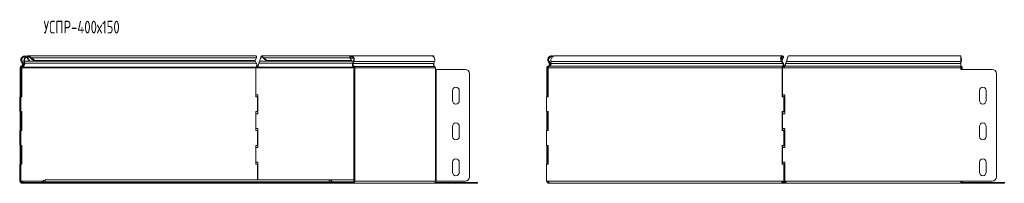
# Model space of a CAD drawing. Header units: millimetres. Extents: x -144 to 1516, y -6295 to 292.
# Tile 6 of 11: x -133 to 1036, y -2725 to -2531. Entities that reach past the tile are written whole.
import ezdxf

# ---------------------------------------------------------------- set-up
doc = ezdxf.new("R2010")
doc.units = ezdxf.units.MM
doc.styles.add('SLDTEXTSTYLE3', font='TXT', dxfattribs={"width": 0.7, "bigfont": 'bigfont'})

msp = doc.modelspace()

# ---------------------------------------------------------------- linework, layer by layer
at = {"color": 7, "linetype": 'Continuous', "lineweight": 0}
for p, q in [((-130.8, -2580.3), (-129.9, -2579.8)), ((-129.5, -2582.7), (-128.6, -2582.2)), ((146.6, -2579.8), (-127.1, -2579.8)), ((148.1, -2582.2), (-126.8, -2582.2)), ((148.2, -2576.1), (-118.6, -2576.1)), ((262.5, -2582.2), (151.1, -2582.2)), ((263.4, -2579.8), (152, -2579.8)), ((259.3, -2576.1), (156.8, -2576.1)), ((263.4, -2576.5), (260, -2576.5)), ((263.1, -2582.7), (262.5, -2582.2)), ((264, -2580.3), (263.4, -2579.8)), ((359.5, -2580.3), (264, -2580.3)), ((358.8, -2582.2), (358.8, -2582.2)), ((497.7, -2580.3), (771.3, -2580.3)), ((771.1, -2576.5), (772.9, -2576.5)), ((777.3, -2580.3), (984.1, -2580.3)), ((984.1, -2579.8), (984.2, -2579.8)), ((984.8, -2580.3), (984.2, -2579.8)), ((-132.3, -2587.7), (-131.3, -2587.7)), ((-131, -2586), (-130.7, -2586.9)), ((147.7, -2587.7), (-130.2, -2587.7)), ((147.8, -2586.9), (-129.4, -2586.9)), ((264.4, -2587.7), (149, -2587.7)), ((263.6, -2586.9), (149.5, -2586.9)), ((358.6, -2582.7), (263.1, -2582.7)), ((264.2, -2586.2), (264, -2587.2)), ((359.7, -2586.2), (264.2, -2586.2)), ((265.1, -2588), (264.4, -2588)), ((360.6, -2588), (265.1, -2588)), ((265.1, -2722.2), (265.1, -2589.7)), ((360.6, -2722.2), (360.6, -2589.7)), ((361.6, -2722.2), (361.6, -2589.7)), ((494.5, -2587.7), (772.3, -2587.7)), ((495.8, -2586), (772.9, -2586)), ((497.9, -2582.7), (772.8, -2582.7)), ((774.3, -2587.7), (984.1, -2587.7)), ((774.9, -2586), (984.1, -2586)), ((776.5, -2582.7), (984.1, -2582.7)), ((984.1, -2587.2), (984.8, -2587.2)), ((984.1, -2588), (985.2, -2588)), ((985, -2586.2), (984.8, -2587.2)), ((985.9, -2588), (985.2, -2588)), ((-131.3, -2594.7), (-132.3, -2594.7)), ((264.7, -2594.7), (263.7, -2594.7)), ((-132.3, -2717.2), (-131.3, -2717.2)), ((-105.3, -2722.2), (-130.9, -2722.2)), ((-102.3, -2723), (-102.3, -2720.7)), ((234.7, -2723), (234.7, -2720.7)), ((263.7, -2717.2), (264.7, -2717.2)), ((360.6, -2722.2), (265.1, -2722.2)), ((493.7, -2722.2), (773.1, -2722.2)), ((775.3, -2722.2), (984.1, -2722.2)), ((-129.8, -2724.7), (-129.8, -2723.7)), ((-102.3, -2723), (-105.8, -2723)), ((-102.3, -2723.7), (-102.3, -2723)), ((234.7, -2723), (-102.3, -2723)), ((-77.9, -2724.7), (-77.9, -2723.7)), ((-74.4, -2723.7), (-74.4, -2724.7)), ((206.7, -2724.7), (206.7, -2723.7)), ((210.3, -2723.7), (210.3, -2724.7)), ((234.7, -2723.7), (234.7, -2723)), ((234.7, -2723), (238.1, -2723)), ((264.2, -2723), (238.1, -2723)), ((263.4, -2724.7), (263.4, -2723.7)), ((409.1, -2724.7), (409.1, -2723.7)), ((776.3, -2723), (772.6, -2723)), ((984.3, -2723), (984.1, -2723)), ((1034.4, -2724.7), (1034.4, -2723.7))]:
    msp.add_line(p, q, dxfattribs=at)
at = {"color": 7, "linetype": 'Continuous', "lineweight": 15}
for p, q in [((-130.8, -2580.3), (-129.5, -2582.7)), ((-129.9, -2579.8), (-128.6, -2582.2)), ((-127.7, -2580.3), (-127.1, -2579.8)), ((-127.4, -2582.7), (-127.7, -2580.3)), ((-127.4, -2582.7), (-126.8, -2582.2)), ((-126.8, -2582.2), (-127.1, -2579.8)), ((-124.4, -2575.6), (-123.7, -2574.9)), ((-123.7, -2576.5), (-122.8, -2576.1)), ((-123.7, -2576.5), (-122, -2579.8)), ((146.9, -2573.7), (-123, -2573.7)), ((-122.8, -2576.1), (-121.1, -2579.3)), ((-121.1, -2579.3), (-122, -2579.8)), ((-120.7, -2575.6), (-120.2, -2574.9)), ((-119.3, -2576.5), (-118.6, -2576.1)), ((-119.3, -2576.5), (-115.4, -2579.8)), ((-118.6, -2576.1), (-114.8, -2579.3)), ((-114.8, -2579.3), (-115.4, -2579.8)), ((146.1, -2579.8), (-115.4, -2579.8)), ((146.8, -2579.3), (-114.8, -2579.3)), ((146.1, -2579.8), (146.8, -2579.3)), ((146.5, -2579.5), (146.6, -2579.8)), ((146.6, -2579.8), (148.1, -2582.2)), ((146.8, -2579.3), (148.2, -2576.1)), ((151.1, -2582.2), (152, -2579.8)), ((261.2, -2573.7), (154.6, -2573.7)), ((155.5, -2575.6), (155.5, -2574.9)), ((156.8, -2576.5), (156.8, -2576.1)), ((156.8, -2576.1), (160.5, -2579.3)), ((156.8, -2576.5), (160.5, -2579.8)), ((160.5, -2579.3), (160.5, -2579.8)), ((260.7, -2579.3), (160.5, -2579.3)), ((261.4, -2579.8), (160.5, -2579.8)), ((259.5, -2575.6), (259, -2574.9)), ((260, -2576.5), (259.3, -2576.1)), ((260.7, -2579.3), (259.3, -2576.1)), ((261.4, -2579.8), (260, -2576.5)), ((261.4, -2579.8), (260.7, -2579.3)), ((356.7, -2573.7), (261.2, -2573.7)), ((263.4, -2579.8), (261.4, -2579.8)), ((263.4, -2579.8), (262.5, -2582.2)), ((264, -2580.3), (263.1, -2582.7)), ((358.8, -2573.7), (356.7, -2573.7)), ((358.6, -2582.7), (359.5, -2580.3)), ((358.8, -2574.8), (358.8, -2573.7)), ((358.8, -2582.2), (358.8, -2582.1)), ((358.8, -2582.2), (358.8, -2585.5)), ((494.5, -2580.3), (495.4, -2579.8)), ((495.8, -2582.7), (494.5, -2580.3)), ((496.7, -2582.2), (495.4, -2579.8)), ((495.8, -2582.7), (496.7, -2582.2)), ((497.7, -2580.3), (497.9, -2582.7)), ((772.3, -2573.7), (502.3, -2573.7)), ((771.3, -2580.3), (771.9, -2579.8)), ((772.8, -2582.7), (771.3, -2580.3)), ((772.9, -2576.5), (771.7, -2579.3)), ((772.1, -2579.3), (771.8, -2579.5)), ((773.4, -2582.2), (771.9, -2579.8)), ((773.5, -2576.1), (772.1, -2579.3)), ((772.8, -2582.7), (773.4, -2582.2)), ((772.9, -2576.5), (773.5, -2576.1)), ((773.3, -2575.6), (773.8, -2574.9)), ((777.3, -2579.8), (776.5, -2582.2)), ((777.3, -2580.3), (776.5, -2582.7)), ((776.5, -2582.7), (776.5, -2582.2)), ((777.3, -2580.3), (777.3, -2579.8)), ((984.1, -2573.7), (779.9, -2573.7)), ((984.1, -2580.3), (984.1, -2573.7)), ((984.2, -2579.8), (984.1, -2580)), ((984.1, -2580.3), (984.1, -2582.7)), ((984.8, -2580.3), (984.1, -2582.1)), ((-132.3, -2587.7), (-132.3, -2589.7)), ((-132.3, -2589.7), (-131.3, -2589.7)), ((-132.3, -2594.7), (-132.3, -2589.7)), ((-131.3, -2587.7), (-131.3, -2589.7)), ((-131.3, -2589.7), (-131.3, -2594.7)), ((-130.2, -2587.7), (-130.9, -2587.7)), ((-130.9, -2622.2), (-130.9, -2587.7)), ((-130.2, -2622.2), (-130.2, -2587.7)), ((-129.4, -2586.9), (-129.5, -2586.3)), ((147.7, -2587.7), (147.7, -2622.2)), ((149, -2587.7), (147.7, -2587.7)), ((149.5, -2586.9), (149.5, -2586)), ((150.7, -2583.7), (150.7, -2583.7)), ((263.7, -2589.7), (264.7, -2589.7)), ((263.7, -2594.7), (263.7, -2589.7)), ((264.4, -2588), (264.4, -2589.7)), ((264.7, -2589.7), (264.7, -2594.7)), ((265.1, -2589.7), (264.7, -2589.7)), ((265.1, -2588), (265.1, -2589.7)), ((360.6, -2589.7), (360.6, -2588)), ((361.6, -2589.7), (360.6, -2589.7)), ((361.6, -2589.7), (396, -2589.7)), ((493, -2587.7), (493, -2619.7)), ((493, -2587.7), (494, -2587.7)), ((494, -2587.7), (494, -2619.7)), ((494.6, -2586.9), (494.4, -2586)), ((494.5, -2587.7), (494.5, -2622.2)), ((772.3, -2622.2), (772.3, -2587.7)), ((773, -2587.7), (772.3, -2587.7)), ((772.6, -2619.7), (772.6, -2587.7)), ((772.6, -2587.7), (774.3, -2587.7)), ((773.1, -2586.9), (772.9, -2586)), ((776, -2583.7), (776, -2583.7)), ((984.1, -2586), (984.1, -2582.7)), ((984.1, -2587.7), (984.1, -2586)), ((984.1, -2587.7), (984.1, -2589.7)), ((1021.4, -2589.7), (984.1, -2589.7)), ((985.2, -2588), (985.2, -2589.7)), ((985.9, -2588), (985.9, -2589.7)), ((-132.3, -2717.2), (-132.3, -2594.7)), ((-131.3, -2717.2), (-131.3, -2594.7)), ((263.7, -2594.7), (263.7, -2717.2)), ((264.7, -2594.7), (264.7, -2717.2)), ((401, -2594.7), (401, -2717.2)), ((401, -2594.7), (401, -2717.2)), ((1026.4, -2717.2), (1026.4, -2594.7)), ((381, -2626.7), (381, -2614.7)), ((389, -2614.7), (389, -2626.7)), ((1006.4, -2626.7), (1006.4, -2614.7)), ((1014.4, -2614.7), (1014.4, -2626.7)), ((-132.7, -2622.2), (-132.7, -2639.7)), ((-132.7, -2622.2), (-132.3, -2622.2)), ((-131.3, -2622.2), (-130.2, -2622.2)), ((150, -2619.7), (147.7, -2619.7)), ((147.7, -2622.2), (149.5, -2622.2)), ((149.5, -2639.7), (149.5, -2622.2)), ((150, -2642.2), (150, -2619.7)), ((492.6, -2639.7), (492.6, -2622.2)), ((494.5, -2622.2), (492.6, -2622.2)), ((493, -2619.7), (494, -2619.7)), ((493, -2622.2), (493, -2619.7)), ((494, -2622.2), (494, -2619.7)), ((774.2, -2622.2), (772.3, -2622.2)), ((772.6, -2619.7), (775.3, -2619.7)), ((773, -2622.2), (773, -2619.7)), ((774.2, -2622.2), (774.2, -2639.7)), ((774.2, -2622.2), (774.9, -2622.2)), ((774.9, -2622.2), (774.9, -2639.7)), ((775.3, -2619.7), (775.3, -2642.2)), ((-132.7, -2639.7), (-132.3, -2639.7)), ((-130.2, -2639.7), (-131.3, -2639.7)), ((-130.9, -2662.2), (-130.9, -2639.7)), ((-130.2, -2662.2), (-130.2, -2639.7)), ((149.5, -2639.7), (147.7, -2639.7)), ((147.7, -2639.7), (147.7, -2662.2)), ((492.6, -2639.7), (494.5, -2639.7)), ((493, -2642.2), (493, -2639.7)), ((494, -2642.2), (494, -2639.7)), ((494.5, -2639.7), (494.5, -2662.2)), ((772.3, -2639.7), (774.2, -2639.7)), ((772.3, -2662.2), (772.3, -2639.7)), ((773, -2642.2), (773, -2639.7)), ((774.2, -2639.7), (774.9, -2639.7)), ((147.7, -2642.2), (150, -2642.2)), ((493, -2642.2), (494, -2642.2)), ((493, -2642.2), (493, -2659.7)), ((494, -2642.2), (494, -2659.7)), ((772.6, -2659.7), (772.6, -2642.2)), ((775.3, -2642.2), (772.6, -2642.2)), ((-132.7, -2662.2), (-132.7, -2679.7)), ((-132.7, -2662.2), (-132.3, -2662.2)), ((-131.3, -2662.2), (-130.2, -2662.2)), ((150, -2659.7), (147.7, -2659.7)), ((147.7, -2662.2), (149.5, -2662.2)), ((149.5, -2679.7), (149.5, -2662.2)), ((150, -2682.2), (150, -2659.7)), ((381, -2669.2), (381, -2657.2)), ((389, -2657.2), (389, -2669.2)), ((492.6, -2679.7), (492.6, -2662.2)), ((494.5, -2662.2), (492.6, -2662.2)), ((493, -2659.7), (494, -2659.7)), ((493, -2662.2), (493, -2659.7)), ((494, -2662.2), (494, -2659.7)), ((774.2, -2662.2), (772.3, -2662.2)), ((772.6, -2659.7), (775.3, -2659.7)), ((773, -2662.2), (773, -2659.7)), ((774.2, -2662.2), (774.2, -2679.7)), ((774.2, -2662.2), (774.9, -2662.2)), ((774.9, -2662.2), (774.9, -2679.7)), ((775.3, -2659.7), (775.3, -2682.2)), ((1006.4, -2669.2), (1006.4, -2657.2)), ((1014.4, -2657.2), (1014.4, -2669.2)), ((-132.7, -2679.7), (-132.3, -2679.7)), ((-130.2, -2679.7), (-131.3, -2679.7)), ((-130.9, -2702.2), (-130.9, -2679.7)), ((-130.2, -2702.2), (-130.2, -2679.7)), ((149.5, -2679.7), (147.7, -2679.7)), ((147.7, -2679.7), (147.7, -2702.2)), ((147.7, -2682.2), (150, -2682.2)), ((492.6, -2679.7), (494.5, -2679.7)), ((493, -2682.2), (493, -2679.7)), ((493, -2682.2), (494, -2682.2)), ((493, -2682.2), (493, -2699.7)), ((494, -2682.2), (494, -2679.7)), ((494, -2682.2), (494, -2699.7)), ((494.5, -2679.7), (494.5, -2702.2)), ((772.3, -2679.7), (774.2, -2679.7)), ((772.3, -2702.2), (772.3, -2679.7)), ((772.6, -2699.7), (772.6, -2682.2)), ((775.3, -2682.2), (772.6, -2682.2)), ((773, -2682.2), (773, -2679.7)), ((774.2, -2679.7), (774.9, -2679.7)), ((-132.7, -2702.2), (-132.7, -2722.2)), ((-132.7, -2702.2), (-132.3, -2702.2)), ((-131.3, -2702.2), (-130.2, -2702.2)), ((150, -2699.7), (147.7, -2699.7)), ((147.7, -2702.2), (149.5, -2702.2)), ((149.5, -2720.7), (149.5, -2702.2)), ((150, -2720.7), (150, -2699.7)), ((381, -2711.7), (381, -2699.7)), ((389, -2699.7), (389, -2711.7)), ((492.6, -2722.2), (492.6, -2702.2)), ((494.5, -2702.2), (492.6, -2702.2)), ((493, -2699.7), (494, -2699.7)), ((493, -2702.2), (493, -2699.7)), ((494, -2702.2), (494, -2699.7)), ((774.2, -2702.2), (772.3, -2702.2)), ((772.6, -2699.7), (775.3, -2699.7)), ((773, -2702.2), (773, -2699.7)), ((774.2, -2702.2), (774.2, -2722.2)), ((774.2, -2702.2), (774.9, -2702.2)), ((774.9, -2702.2), (774.9, -2722.2)), ((775.3, -2699.7), (775.3, -2722.2)), ((1006.4, -2711.7), (1006.4, -2699.7)), ((1014.4, -2699.7), (1014.4, -2711.7)), ((-132.7, -2722.2), (-132.3, -2722.2)), ((-132.3, -2722.2), (-132.3, -2717.2)), ((-131.3, -2722.2), (-132.3, -2722.2)), ((-131.3, -2717.2), (-131.3, -2722.2)), ((-131.3, -2722.2), (-131.2, -2722.2)), ((234.7, -2720.7), (-102.3, -2720.7)), ((263.7, -2720.7), (234.7, -2720.7)), ((263.7, -2722.2), (263.7, -2717.2)), ((264.7, -2722.2), (263.7, -2722.2)), ((264.7, -2717.2), (264.7, -2722.2)), ((264.7, -2722.2), (265.1, -2722.2)), ((360.6, -2722.2), (361.6, -2722.2)), ((396, -2722.2), (361.6, -2722.2)), ((493.4, -2722.2), (492.6, -2722.2)), ((494, -2722.3), (493, -2722.3)), ((773.8, -2722.2), (773.1, -2722.2)), ((774.2, -2722.2), (773.4, -2722.2)), ((774.2, -2722.2), (774.9, -2722.2)), ((775.3, -2720.7), (774.9, -2720.7)), ((775.3, -2722.2), (775.3, -2722.3)), ((984.1, -2722.2), (1021.4, -2722.2)), ((984.1, -2724.7), (984.1, -2722.2)), ((984.3, -2723), (984.1, -2722.7)), ((-128.2, -2723.7), (-129.8, -2723.7)), ((-128.2, -2724.7), (-129.8, -2724.7)), ((-128.2, -2723.7), (-128.2, -2724.7)), ((-77.9, -2723.7), (-128.2, -2723.7)), ((-77.9, -2724.7), (-128.2, -2724.7)), ((-77.9, -2723.7), (-74.4, -2723.7)), ((-74.4, -2724.7), (-77.9, -2724.7)), ((-74.4, -2723.7), (206.7, -2723.7)), ((-74.4, -2724.7), (206.7, -2724.7)), ((206.7, -2723.7), (210.3, -2723.7)), ((210.3, -2724.7), (206.7, -2724.7)), ((261.9, -2723.7), (210.3, -2723.7)), ((261.9, -2724.7), (210.3, -2724.7)), ((261.9, -2723.7), (261.9, -2724.7)), ((263.4, -2723.7), (261.9, -2723.7)), ((263.4, -2724.7), (261.9, -2724.7)), ((263.4, -2724.7), (358.8, -2724.7)), ((409.1, -2724.7), (358.8, -2724.7)), ((409.1, -2723.7), (360.2, -2723.7)), ((409.1, -2723.7), (410.5, -2723.7)), ((410.5, -2724.7), (409.1, -2724.7)), ((410.5, -2723.7), (410.5, -2724.7)), ((495.5, -2724.7), (495.5, -2723.7)), ((497, -2724.7), (495.5, -2724.7)), ((497, -2724.7), (773.3, -2724.7)), ((773.3, -2723.7), (773.3, -2724.7)), ((776.8, -2723.7), (773.3, -2723.7)), ((777, -2724.7), (773.3, -2724.7)), ((777, -2724.7), (777, -2724.2)), ((777, -2724.7), (984.1, -2724.7)), ((1034.4, -2723.7), (984.1, -2723.7)), ((1034.4, -2724.7), (984.1, -2724.7)), ((1034.4, -2723.7), (1035.9, -2723.7)), ((1035.9, -2724.7), (1034.4, -2724.7)), ((1035.9, -2723.7), (1035.9, -2724.7))]:
    msp.add_line(p, q, dxfattribs=at)
at = {"color": 7, "linetype": 'Continuous', "lineweight": 15, "flags": 128}
for points in [[(259, -2574.9), (259.8, -2574.2), (260.6, -2573.8), (261.5, -2573.7), (262.4, -2574), (263.2, -2574.6), (263.8, -2575.5), (264.2, -2576.6), (264.4, -2577.8), (264.3, -2579.1), (264, -2580.3)], [(259.5, -2575.6), (260.3, -2574.9), (261.1, -2574.7), (262, -2574.8), (262.7, -2575.4), (263.3, -2576.3), (263.7, -2577.4), (263.7, -2578.6), (263.4, -2579.8)], [(359.5, -2580.3), (359.8, -2579.1), (359.9, -2577.8), (359.7, -2576.6), (359.2, -2575.5), (358.6, -2574.6), (357.8, -2574), (357, -2573.7), (356.7, -2573.7)], [(984.1, -2586.8), (984.3, -2586.9), (984.8, -2587.2)]]:
    msp.add_lwpolyline(points, dxfattribs=at)
at = {"color": 7, "linetype": 'Continuous', "lineweight": 15}
for centre, radius, start, end in [((-126.8, -2578.2), 4.5, 46.6936, 208.0725), ((-131.5, -2583.8), 3.3, 284.5412, 28.0725), ((-126.8, -2578.2), 3.5, 46.6936, 208.0725), ((266.2, -2583.8), 4, 155.8096, 237.3301), ((979.4, -2578.2), 5.82, 338.8624, 35.4359), ((979.7, -2578.2), 4.77, 339.8236, 22.2486), ((-130.5, -2587.7), 1.8, 104.5412, 180), ((-130.5, -2587.7), 0.8, 104.5412, 180), ((-131.5, -2583.8), 2.3, 284.5412, 28.0725), ((265.7, -2583.8), 2.86, 155.8096, 237.3301), ((263.6, -2587.9), 0.811, 355.5071, 60.3471), ((263.3, -2587.8), 1.82, 355.5071, 60.3471), ((361.2, -2583.8), 2.86, 155.8096, 237.3301), ((358.8, -2587.8), 1.82, 355.5071, 60.3471), ((396, -2594.7), 5, 0, 90), ((396, -2594.7), 5, 0, 90), ((985.8, -2584.5), 1.88, 209.5018, 245.4147), ((984.4, -2587.9), 0.811, 355.5071, 60.3471), ((984.1, -2587.8), 1.82, 355.5071, 60.3471), ((1021.4, -2594.7), 5, 0, 90), ((385, -2614.7), 4, 0, 180), ((1010.4, -2614.7), 4, 0, 180), ((385, -2626.7), 4, 180, 0), ((1010.4, -2626.7), 4, 180, 0), ((385, -2657.2), 4, 0, 180), ((1010.4, -2657.2), 4, 0, 180), ((385, -2669.2), 4, 180, 0), ((1010.4, -2669.2), 4, 180, 0), ((385, -2699.7), 4, 0, 180), ((1010.4, -2699.7), 4, 0, 180), ((-129.8, -2722.2), 2.5, 180, 270), ((-129.8, -2722.2), 1.5, 180, 270), ((-131.1, -2723.4), 1.25, 82.9846, 97.0154), ((-102.3, -2724.3), 3.68, 90, 158.9773), ((234.7, -2724.3), 3.68, 21.0227, 90), ((262.9, -2722.5), 2.23, 281.4218, 8.0495), ((263.1, -2722.4), 1.34, 281.4218, 8.0495), ((358.4, -2722.5), 2.23, 281.4218, 8.0495), ((385, -2711.7), 4, 180, 0), ((396, -2717.2), 5, 270, 0), ((396, -2717.2), 5, 270, 0), ((495.5, -2722.2), 2.5, 180, 183.3405), ((493.6, -2723.4), 1.25, 82.9846, 97.0154), ((773.2, -2723.4), 1.25, 82.9846, 97.0154), ((983.6, -2722.3), 1.64, 311.2413, 3.0288), ((982.7, -2722.2), 3.19, 332.7541, 0.7206), ((1010.4, -2711.7), 4, 180, 0), ((1021.4, -2717.2), 5, 270, 0), ((-106.7, -2722.7), 1, 270, 338.9773), ((239, -2722.7), 1, 201.0227, 270), ((985.2, -2722.7), 1, 201.0227, 270)]:
    msp.add_arc(centre, radius, start, end, dxfattribs=at)
for points, knots in [([(-129.4, -2586.9), (-128.9, -2586.8), (-128.5, -2586.6), (-127.8, -2585.9), (-127.5, -2585.5), (-127, -2584.6), (-126.8, -2584.1), (-126.7, -2583.1), (-126.7, -2582.6), (-126.8, -2582.2)], [0, 0, 0, 0, 0.25, 0.25, 0.5, 0.5, 0.75, 0.75, 1, 1, 1, 1]), ([(-127.7, -2580.3), (-127.7, -2579.8), (-127.8, -2578.8), (-127.4, -2577.2), (-126.7, -2575.8), (-126.1, -2575.1), (-125.8, -2574.9)], [0, 0, 0, 0, 0.264782, 0.529565, 0.794347, 1, 1, 1, 1]), ([(-127.1, -2579.8), (-127.1, -2579.4), (-127.1, -2578.7), (-126.7, -2577.4), (-126.1, -2576.3), (-125.4, -2575.5), (-125, -2575.3), (-124.9, -2575.3)], [0, 0, 0, 0, 0.240268, 0.480537, 0.720805, 0.961074, 1, 1, 1, 1]), ([(-124.8, -2574.2), (-124.6, -2574.1), (-124, -2573.7), (-122.8, -2573.6), (-121.4, -2573.9), (-120.6, -2574.6), (-120.2, -2574.9)], [0, 0, 0, 0, 0.134412, 0.422942, 0.711471, 1, 1, 1, 1]), ([(-123.7, -2574.8), (-123.4, -2574.7), (-122.8, -2574.6), (-121.7, -2574.9), (-121, -2575.4), (-120.7, -2575.6)], [0, 0, 0, 0, 0.268419, 0.634209, 1, 1, 1, 1]), ([(148.5, -2574.9), (148.3, -2574.6), (147.9, -2574), (147.3, -2573.6), (147, -2573.7), (146.9, -2573.7)], [0, 0, 0, 0, 0.466005, 0.932009, 1, 1, 1, 1]), ([(148.1, -2582.2), (148.4, -2582.6), (148.5, -2583.1), (148.8, -2584.1), (148.8, -2584.6), (148.7, -2585.5), (148.6, -2585.9), (148.2, -2586.6), (148, -2586.8), (147.8, -2586.9)], [0, 0, 0, 0, 0.25, 0.25, 0.5, 0.5, 0.75, 0.75, 1, 1, 1, 1]), ([(149.5, -2586.9), (149.7, -2586.8), (149.8, -2586.6), (150.1, -2585.9), (150.2, -2585.5), (150.5, -2584.6), (150.6, -2584.1), (150.9, -2583.1), (151, -2582.6), (151.1, -2582.2)], [0, 0, 0, 0, 0.25, 0.25, 0.5, 0.5, 0.75, 0.75, 1, 1, 1, 1]), ([(152, -2579.8), (152.1, -2579.5), (152.3, -2579.1), (152.6, -2578.2), (152.7, -2577.8), (153, -2577), (153.2, -2576.6), (153.5, -2575.9), (153.6, -2575.6), (153.9, -2575.1), (154.1, -2574.9), (154.4, -2574.7), (154.5, -2574.7), (154.8, -2574.7), (154.9, -2574.8), (155.2, -2575.1), (155.4, -2575.3), (155.5, -2575.6)], [0, 0, 0, 0, 0.125, 0.125, 0.25, 0.25, 0.375, 0.375, 0.5, 0.5, 0.625, 0.625, 0.75, 0.75, 0.875, 0.875, 1, 1, 1, 1]), ([(152.6, -2578.2), (152.7, -2577.9), (152.9, -2577), (153.3, -2575.7), (153.8, -2574.5), (154.2, -2573.8), (154.7, -2573.6), (155.1, -2573.9), (155.4, -2574.6), (155.5, -2574.9)], [0, 0, 0, 0, 0.096462, 0.247051, 0.397641, 0.548231, 0.698821, 0.84941, 1, 1, 1, 1]), ([(494.5, -2580.3), (494.3, -2579.8), (493.9, -2578.8), (494, -2577.2), (494.6, -2575.7), (495.7, -2574.5), (497.2, -2573.8), (498.7, -2573.6), (499.9, -2573.8), (500.4, -2574.1), (500.5, -2574.2)], [0, 0, 0, 0, 0.1392541, 0.2785081, 0.4177622, 0.5570162, 0.6962703, 0.8355243, 0.9747784, 1, 1, 1, 1]), ([(495.4, -2579.8), (495.3, -2579.4), (495, -2578.7), (495, -2577.4), (495.5, -2576.3), (496.3, -2575.3), (497.4, -2574.8), (498.6, -2574.6), (499.3, -2574.8), (499.5, -2574.9)], [0, 0, 0, 0, 0.149172, 0.298344, 0.447516, 0.596688, 0.74586, 0.895032, 1, 1, 1, 1]), ([(496.5, -2585.7), (496.6, -2585.5), (496.8, -2585.1), (497, -2584.4), (497.1, -2583.6), (497, -2582.9), (496.8, -2582.4), (496.7, -2582.2)], [0, 0, 0, 0, 0.188989, 0.391742, 0.594494, 0.797247, 1, 1, 1, 1]), ([(502.3, -2573.7), (501.9, -2573.7), (501, -2573.8), (499.7, -2574.5), (498.7, -2575.7), (497.9, -2577.2), (497.5, -2578.8), (497.6, -2579.8), (497.7, -2580.3)], [0, 0, 0, 0, 0.145898, 0.316718, 0.487539, 0.658359, 0.82918, 1, 1, 1, 1]), ([(771.3, -2580.3), (771, -2579.8), (770.8, -2579.3), (770.5, -2578.3), (770.4, -2577.7), (770.3, -2576.7), (770.4, -2576.2), (770.6, -2575.3), (770.7, -2574.9), (771.1, -2574.3), (771.3, -2574), (771.9, -2573.7), (772.1, -2573.6), (772.7, -2573.7), (772.9, -2573.8), (773.4, -2574.2), (773.6, -2574.5), (773.8, -2574.9)], [0, 0, 0, 0, 0.125, 0.125, 0.25, 0.25, 0.375, 0.375, 0.5, 0.5, 0.625, 0.625, 0.75, 0.75, 0.875, 0.875, 1, 1, 1, 1]), ([(771.9, -2579.8), (771.7, -2579.5), (771.5, -2579.1), (771.2, -2578.2), (771.1, -2577.8), (771, -2577), (771, -2576.6), (771.1, -2575.9), (771.2, -2575.6), (771.5, -2575.1), (771.6, -2574.9), (772, -2574.7), (772.2, -2574.7), (772.5, -2574.7), (772.7, -2574.8), (773, -2575.1), (773.2, -2575.3), (773.3, -2575.6)], [0, 0, 0, 0, 0.125, 0.125, 0.25, 0.25, 0.375, 0.375, 0.5, 0.5, 0.625, 0.625, 0.75, 0.75, 0.875, 0.875, 1, 1, 1, 1]), ([(773.1, -2586.9), (773.3, -2586.8), (773.6, -2586.6), (773.9, -2585.9), (774, -2585.5), (774.1, -2584.6), (774.1, -2584.1), (773.9, -2583.1), (773.7, -2582.6), (773.4, -2582.2)], [0, 0, 0, 0, 0.25, 0.25, 0.5, 0.5, 0.75, 0.75, 1, 1, 1, 1]), ([(776.5, -2582.2), (776.4, -2582.4), (776.3, -2582.9), (776.1, -2583.4), (776.1, -2583.7), (776, -2583.7)], [0, 0, 0, 0, 0.471133, 0.942267, 1, 1, 1, 1]), ([(779.9, -2573.7), (779.8, -2573.7), (779.5, -2573.8), (779.1, -2574.5), (778.6, -2575.7), (778.2, -2577.2), (777.8, -2578.8), (777.5, -2579.8), (777.3, -2580.3)], [0, 0, 0, 0, 0.145898, 0.316718, 0.487539, 0.658359, 0.82918, 1, 1, 1, 1]), ([(778, -2577.9), (777.9, -2578.2), (777.7, -2578.8), (777.5, -2579.4), (777.3, -2579.8)], [0, 0, 0, 0, 0.372948, 1, 1, 1, 1]), ([(-130.9, -2587.7), (-130.8, -2587.5), (-130.8, -2587.2), (-130.6, -2587), (-130.6, -2586.9)], [0, 0, 0, 0, 0.6539585, 1, 1, 1, 1]), ([(-130.2, -2587.7), (-130.1, -2587.5), (-130, -2587.4), (-129.7, -2587.1), (-129.5, -2587), (-129.4, -2586.9)], [0, 0, 0, 0, 0.5, 0.5, 1, 1, 1, 1]), ([(-129, -2585.8), (-128.9, -2585.7), (-128.6, -2585.5), (-128.2, -2585.1), (-127.9, -2584.7), (-127.6, -2584.2), (-127.5, -2583.7), (-127.4, -2583.1), (-127.4, -2582.8), (-127.4, -2582.7)], [0, 0, 0, 0, 0.133466, 0.277889, 0.422311, 0.566733, 0.711155, 0.855578, 1, 1, 1, 1]), ([(147.8, -2586.9), (147.7, -2587), (147.7, -2587.1), (147.6, -2587.4), (147.6, -2587.5), (147.7, -2587.7)], [0, 0, 0, 0, 0.5, 0.5, 1, 1, 1, 1]), ([(149, -2587.7), (149.1, -2587.3), (149.2, -2586.9), (149.4, -2586.3), (149.5, -2586.1), (149.5, -2586)], [0, 0, 0, 0, 0.5, 0.5, 1, 1, 1, 1]), ([(149, -2587.7), (149.1, -2587.5), (149.2, -2587.4), (149.4, -2587.1), (149.5, -2587), (149.5, -2586.9)], [0, 0, 0, 0, 0.5, 0.5, 1, 1, 1, 1]), ([(149.5, -2586), (149.6, -2585.9), (149.7, -2585.8), (149.9, -2585.5), (150.1, -2585.1), (150.3, -2584.7), (150.5, -2584.2), (150.7, -2583.9), (150.7, -2583.7)], [0, 0, 0, 0, 0.169762, 0.339524, 0.509287, 0.679049, 0.848811, 1, 1, 1, 1]), ([(493, -2587.7), (493, -2587.3), (493.1, -2586.9), (493.6, -2586.3), (494, -2586.1), (494.4, -2586)], [0, 0, 0, 0, 0.5, 0.5, 1, 1, 1, 1]), ([(494, -2587.7), (494, -2587.5), (494.1, -2587.4), (494.3, -2587.1), (494.4, -2587), (494.6, -2586.9)], [0, 0, 0, 0, 0.5, 0.5, 1, 1, 1, 1]), ([(494.4, -2586), (494.7, -2585.9), (495, -2585.7), (495.5, -2585.3), (495.7, -2585), (496, -2584.4), (496.1, -2584), (496.1, -2583.3), (496, -2583), (495.8, -2582.7)], [0, 0, 0, 0, 0.25, 0.25, 0.5, 0.5, 0.75, 0.75, 1, 1, 1, 1]), ([(495.8, -2586), (495.5, -2586.1), (495.2, -2586.3), (494.7, -2586.9), (494.5, -2587.3), (494.5, -2587.7)], [0, 0, 0, 0, 0.5, 0.5, 1, 1, 1, 1]), ([(497.9, -2582.7), (498, -2583), (497.9, -2583.3), (497.8, -2584), (497.6, -2584.4), (497.2, -2585), (497, -2585.3), (496.4, -2585.7), (496.1, -2585.9), (495.8, -2586)], [0, 0, 0, 0, 0.25, 0.25, 0.5, 0.5, 0.75, 0.75, 1, 1, 1, 1]), ([(772.3, -2587.7), (772.3, -2587.3), (772.3, -2586.9), (772.5, -2586.3), (772.7, -2586.1), (772.9, -2586)], [0, 0, 0, 0, 0.5, 0.5, 1, 1, 1, 1]), ([(772.9, -2586), (773, -2585.9), (773.2, -2585.7), (773.4, -2585.3), (773.4, -2585), (773.4, -2584.4), (773.4, -2584), (773.2, -2583.3), (773, -2583), (772.8, -2582.7)], [0, 0, 0, 0, 0.25, 0.25, 0.5, 0.5, 0.75, 0.75, 1, 1, 1, 1]), ([(773, -2587.7), (773, -2587.5), (773, -2587.4), (773, -2587.1), (773, -2587), (773.1, -2586.9)], [0, 0, 0, 0, 0.5, 0.5, 1, 1, 1, 1]), ([(774.9, -2586), (774.8, -2586.1), (774.7, -2586.3), (774.5, -2586.9), (774.4, -2587.3), (774.3, -2587.7)], [0, 0, 0, 0, 0.5, 0.5, 1, 1, 1, 1]), ([(776.5, -2582.7), (776.3, -2583), (776.2, -2583.3), (775.9, -2584), (775.8, -2584.4), (775.5, -2585), (775.4, -2585.3), (775.1, -2585.7), (775, -2585.9), (774.9, -2586)], [0, 0, 0, 0, 0.25, 0.25, 0.5, 0.5, 0.75, 0.75, 1, 1, 1, 1]), ([(-129.8, -2723.7), (-129.9, -2723.7), (-130.1, -2723.4), (-130.4, -2723.1), (-130.8, -2722.6), (-131.1, -2722.4), (-131.3, -2722.3), (-131.4, -2722.3)], [0, 0, 0, 0, 0.093741, 0.374933, 0.634861, 0.888812, 1, 1, 1, 1]), ([(-128.3, -2723.7), (-128.4, -2723.7), (-128.5, -2723.6), (-128.7, -2723.6), (-128.8, -2723.5), (-128.9, -2723.4), (-129, -2723.3), (-129.2, -2723.2), (-129.2, -2723.2), (-129.3, -2723.1), (-129.3, -2723.1), (-129.3, -2723), (-129.3, -2723), (-129.4, -2723), (-129.4, -2723), (-129.4, -2723), (-129.4, -2723), (-129.4, -2723), (-129.4, -2723), (-129.4, -2723), (-129.4, -2723), (-129.5, -2722.9), (-129.6, -2722.8), (-129.9, -2722.6), (-130, -2722.5), (-130.2, -2722.4), (-130.4, -2722.3), (-130.6, -2722.2), (-130.8, -2722.2), (-130.9, -2722.2)], [0, 0, 0, 0, 0.125, 0.125, 0.25, 0.25, 0.375, 0.375, 0.4375, 0.4375, 0.46875, 0.46875, 0.484375, 0.484375, 0.492188, 0.492188, 0.496094, 0.496094, 0.498047, 0.498047, 0.5, 0.5, 0.625, 0.625, 0.75, 0.75, 0.875, 0.875, 1, 1, 1, 1]), ([(495.5, -2724.7), (495.5, -2724.7), (495.4, -2724.7), (495.2, -2724.7), (495, -2724.6), (494.9, -2724.6), (494.8, -2724.6), (494.6, -2724.5), (494.5, -2724.5), (494.4, -2724.4), (494.3, -2724.3), (494.1, -2724.3), (494, -2724.2), (493.9, -2724.1), (493.8, -2724), (493.8, -2724), (493.7, -2723.9), (493.6, -2723.8), (493.5, -2723.7), (493.5, -2723.6), (493.4, -2723.5), (493.3, -2723.3), (493.2, -2723), (493.1, -2722.8), (493, -2722.5), (493, -2722.4), (493, -2722.3)], [0, 0, 0, 0, 0.036, 0.07123, 0.105706, 0.139446, 0.172469, 0.204795, 0.236446, 0.267444, 0.297814, 0.327581, 0.356773, 0.38542, 0.413551, 0.4412, 0.468401, 0.495189, 0.521604, 0.547683, 0.573467, 0.652024, 0.732615, 0.816667, 0.905438, 1, 1, 1, 1]), ([(493.7, -2722.2), (493.8, -2722.2), (493.9, -2722.2), (494, -2722.3), (494.2, -2722.4), (494.3, -2722.5), (494.4, -2722.6), (494.6, -2722.7), (494.7, -2722.8), (494.8, -2723), (495, -2723.2), (495.2, -2723.4), (495.3, -2723.6), (495.5, -2723.8), (495.7, -2723.9), (495.9, -2724.1), (496.1, -2724.3), (496.3, -2724.4), (496.5, -2724.5), (496.7, -2724.6), (496.8, -2724.7), (497, -2724.7), (497, -2724.7)], [0, 0, 0, 0, 0.0527, 0.100681, 0.144042, 0.182914, 0.217484, 0.248014, 0.29495, 0.343138, 0.393022, 0.445004, 0.499439, 0.552547, 0.605579, 0.65885, 0.712671, 0.767342, 0.82315, 0.880366, 0.939239, 1, 1, 1, 1]), ([(773.3, -2724.7), (773.3, -2724.7), (773.2, -2724.7), (773.1, -2724.7), (772.9, -2724.6), (772.8, -2724.6), (772.7, -2724.6), (772.6, -2724.5), (772.6, -2724.5), (772.5, -2724.4), (772.4, -2724.3), (772.3, -2724.3), (772.3, -2724.2), (772.2, -2724.1), (772.2, -2724), (772.1, -2724), (772.1, -2723.9), (772.1, -2723.8), (772.1, -2723.7), (772, -2723.6), (772, -2723.5), (772, -2723.3), (772.1, -2723), (772.2, -2722.7), (772.4, -2722.5), (772.6, -2722.4), (772.8, -2722.2), (773, -2722.2), (773.1, -2722.2)], [0, 0, 0, 0, 0.031769, 0.062831, 0.0932, 0.122891, 0.151919, 0.180302, 0.208059, 0.235209, 0.261772, 0.287771, 0.31323, 0.338175, 0.362632, 0.386629, 0.410198, 0.433371, 0.45618, 0.478661, 0.500851, 0.578177, 0.651322, 0.721475, 0.789977, 0.858273, 0.92782, 1, 1, 1, 1]), ([(773.3, -2723.7), (773.2, -2723.7), (773.1, -2723.6), (772.9, -2723.6), (772.8, -2723.5), (772.7, -2723.4), (772.6, -2723.3), (772.6, -2723.2), (772.6, -2723.2), (772.6, -2723.1), (772.6, -2723.1), (772.6, -2723), (772.6, -2723), (772.6, -2723), (772.6, -2723), (772.6, -2723), (772.6, -2723), (772.6, -2723), (772.6, -2723), (772.6, -2723), (772.6, -2723), (772.6, -2722.9), (772.7, -2722.8), (772.8, -2722.6), (772.9, -2722.5), (773.1, -2722.4), (773.2, -2722.3), (773.5, -2722.2), (773.6, -2722.2), (773.8, -2722.2)], [0, 0, 0, 0, 0.125, 0.125, 0.25, 0.25, 0.375, 0.375, 0.4375, 0.4375, 0.46875, 0.46875, 0.484375, 0.484375, 0.492188, 0.492188, 0.496094, 0.496094, 0.498047, 0.498047, 0.5, 0.5, 0.625, 0.625, 0.75, 0.75, 0.875, 0.875, 1, 1, 1, 1]), ([(775.3, -2722.3), (775.4, -2722.4), (775.6, -2722.4), (775.8, -2722.6), (775.9, -2722.7), (776.1, -2722.8), (776.2, -2722.9), (776.3, -2723.1), (776.5, -2723.2), (776.6, -2723.4), (776.7, -2723.6), (776.8, -2723.8), (776.9, -2724), (777, -2724.1), (777, -2724.3), (777, -2724.4), (777, -2724.5), (777, -2724.6), (777, -2724.7), (777, -2724.7), (777, -2724.7)], [0, 0, 0, 0, 0.060779, 0.116021, 0.165803, 0.210232, 0.249456, 0.283693, 0.336739, 0.391737, 0.449105, 0.50921, 0.572372, 0.623932, 0.678241, 0.735597, 0.796253, 0.860423, 0.928288, 1, 1, 1, 1])]:
    msp.add_open_spline(points, degree=3, knots=knots, dxfattribs=at)
for points in [[(-124.4, -2575.6), (-124.1, -2575.9), (-123.9, -2576.2), (-123.7, -2576.5)], [(-123.7, -2574.9), (-123.4, -2575.2), (-123.1, -2575.6), (-122.8, -2576.1)], [(-120.7, -2575.6), (-120.2, -2575.9), (-119.7, -2576.2), (-119.3, -2576.5)], [(-120.2, -2574.9), (-119.6, -2575.2), (-119.1, -2575.6), (-118.6, -2576.1)], [(148.2, -2576.1), (148.3, -2575.6), (148.4, -2575.2), (148.5, -2574.9)], [(155.5, -2574.9), (156, -2575.2), (156.4, -2575.6), (156.8, -2576.1)], [(155.5, -2575.6), (156, -2575.9), (156.4, -2576.2), (156.8, -2576.5)], [(259.3, -2576.1), (259.2, -2575.6), (259.1, -2575.2), (259, -2574.9)], [(260, -2576.5), (259.8, -2576.2), (259.6, -2575.9), (259.5, -2575.6)], [(773.3, -2575.6), (773.2, -2575.9), (773, -2576.2), (772.9, -2576.5)], [(773.8, -2574.9), (773.7, -2575.2), (773.6, -2575.6), (773.5, -2576.1)]]:
    msp.add_open_spline(points, degree=3, dxfattribs=at)

# ---------------------------------------------------------------- texts
at = {"color": 7, "linetype": 'Continuous', "lineweight": 0, "insert": (-104.4, -2532), "char_height": 15, "attachment_point": 1, "style": 'SLDTEXTSTYLE3'}
msp.add_mtext('\\M+18454\\M+18452\\M+18450\\M+18451-400\\M+18487150', dxfattribs=at)

doc.saveas('drawing.dxf')
